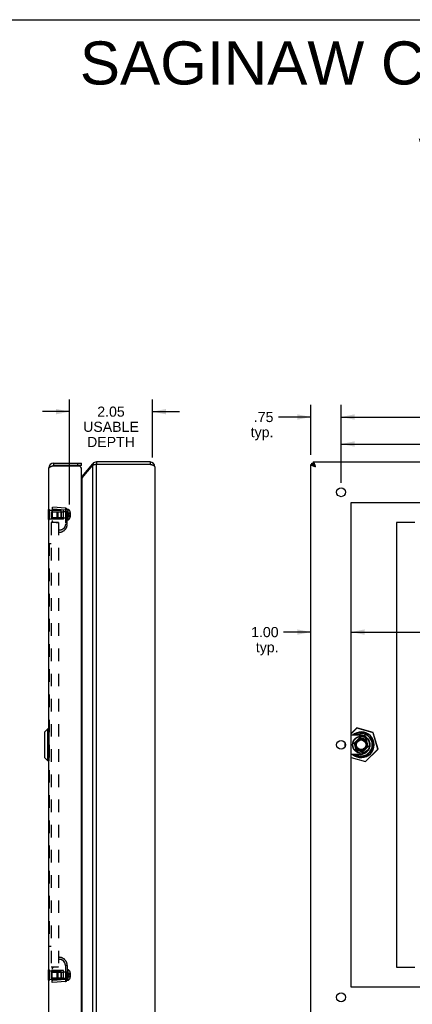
# Model space of a CAD drawing. Header units: inches. Extents: x 0 to 56.7, y 0 to 36.7.
# Tile 12 of 14: x 27.7 to 37.4, y 12.3 to 36.7. Entities that reach past the tile are written whole.
import ezdxf

# ---------------------------------------------------------------- set-up
doc = ezdxf.new("R2010")
doc.units = ezdxf.units.IN
doc.header["$LTSCALE"] = 3.116667
doc.header["$MEASUREMENT"] = 0
doc.linetypes.add('HIDDEN', pattern=[0.2, 0.1, -0.1])
doc.layers.get('0').update_dxf_attribs({"linetype": 'CONTINUOUS'})
for name, color, linetype in [('02___PRT_ALL_AXES', 7, 'CONTINUOUS'), ('06___PRT_ALL_SURFS', 7, 'CONTINUOUS'), ('DEFAULT_2', 8, 'HIDDEN'), ('DIMENSIONS', 7, 'CONTINUOUS')]:
    doc.layers.add(name, color=color, linetype=linetype)
doc.styles.get("Standard").update_dxf_attribs({"font": 'arial.ttf'})
doc.dimstyles.new('DIMSTYLE_1', dxfattribs={"dimtxt": 0.25, "dimasz": 0.333333, "dimexe": 0.09, "dimexo": 0.07, "dimgap": 0.0375, "dimtad": 0, "dimtih": 1, "dimtoh": 1, "dimzin": 4, "dimdsep": 46, "dimtxsty": 'Standard', "dimblk": '_FILLED', "dimblk1": '_FILLED', "dimblk2": '_FILLED', "dimcen": 0.09, "dimazin": 1, "dimtfac": 1, "dimtofl": 0, "dimtmove": 0, "dimatfit": 3, "dimldrblk": '_FILLED', "dimfxl": 0, "dimtolj": 1, "dimtzin": 4, "dimarcsym": 0})

# ---------------------------------------------------------------- blocks, each defined once
blk = doc.blocks.new('_FILLED')
at = {"color": 0, "linetype": 'ByBlock'}
blk.add_solid([(0, 0), (-1, 0.2), (-1, -0.2)], dxfattribs=at)
blk = doc.blocks.new('*D1')
at = {"layer": 'DIMENSIONS', "color": 2, "linetype": 'Continuous'}
for p, q in [((35.625, 25.204), (35.625, 27.133)), ((52.125, 25.204), (52.125, 27.133)), ((35.625, 26.833), (43.313, 26.833)), ((52.125, 26.833), (44.436, 26.833))]:
    blk.add_line(p, q, dxfattribs=at)
at = {"layer": 'DIMENSIONS', "color": 2, "linetype": 'Continuous', "xscale": 0.3333333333, "yscale": 0.3333333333, "zscale": 0.3333333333, "rotation": 180}
blk.add_blockref('_FILLED', (35.625, 26.833), dxfattribs=at)
at = {"layer": 'DIMENSIONS', "color": 2, "linetype": 'Continuous', "xscale": 0.3333333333, "yscale": 0.3333333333, "zscale": 0.3333333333}
blk.add_blockref('_FILLED', (52.125, 26.833), dxfattribs=at)
at = {"layer": 'DIMENSIONS', "color": 2, "linetype": 'Continuous', "insert": (43.875, 26.958), "char_height": 0.25, "width": 0.87361, "attachment_point": 2, "line_spacing_factor": 0.9}
blk.add_mtext('16.50', dxfattribs=at)
blk = doc.blocks.new('*D5')
at = {"layer": 'DIMENSIONS', "color": 2, "linetype": 'Continuous'}
for p, q in [((34.875, 25.894), (34.875, 27.133)), ((35.625, 25.204), (35.625, 27.133)), ((34.875, 26.833), (34.077, 26.833)), ((35.625, 26.833), (36.291, 26.833))]:
    blk.add_line(p, q, dxfattribs=at)
at = {"layer": 'DIMENSIONS', "color": 2, "linetype": 'Continuous', "xscale": 0.3333333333, "yscale": 0.3333333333, "zscale": 0.3333333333}
blk.add_blockref('_FILLED', (34.875, 26.833), dxfattribs=at)
at = {"layer": 'DIMENSIONS', "color": 2, "linetype": 'Continuous', "xscale": 0.3333333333, "yscale": 0.3333333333, "zscale": 0.3333333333, "rotation": 180}
blk.add_blockref('_FILLED', (35.625, 26.833), dxfattribs=at)
at = {"layer": 'DIMENSIONS', "color": 2, "linetype": 'Continuous', "insert": (33.952, 26.958), "char_height": 0.25, "width": 0.56227, "attachment_point": 3, "line_spacing_factor": 0.9}
blk.add_mtext('.75\\Ptyp.', dxfattribs=at)
blk = doc.blocks.new('*D10')
at = {"layer": 'DIMENSIONS', "color": 2, "linetype": 'Continuous'}
for p, q in [((35.625, 25.204), (35.625, 26.465)), ((43.875, 25.204), (43.875, 26.465)), ((35.625, 26.165), (39.285, 26.165)), ((43.875, 26.165), (40.214, 26.165))]:
    blk.add_line(p, q, dxfattribs=at)
at = {"layer": 'DIMENSIONS', "color": 2, "linetype": 'Continuous', "xscale": 0.3333333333, "yscale": 0.3333333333, "zscale": 0.3333333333, "rotation": 180}
blk.add_blockref('_FILLED', (35.625, 26.165), dxfattribs=at)
at = {"layer": 'DIMENSIONS', "color": 2, "linetype": 'Continuous', "xscale": 0.3333333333, "yscale": 0.3333333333, "zscale": 0.3333333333}
blk.add_blockref('_FILLED', (43.875, 26.165), dxfattribs=at)
at = {"layer": 'DIMENSIONS', "color": 2, "linetype": 'Continuous', "insert": (39.75, 26.29), "char_height": 0.25, "width": 0.67937, "attachment_point": 2, "line_spacing_factor": 0.9}
blk.add_mtext('8.25', dxfattribs=at)
blk = doc.blocks.new('*D12')
at = {"layer": 'DIMENSIONS', "color": 2, "linetype": 'Continuous'}
for p, q in [((34.875, 21.51), (34.204, 21.51)), ((35.875, 21.51), (36.541, 21.51))]:
    blk.add_line(p, q, dxfattribs=at)
at = {"layer": 'DIMENSIONS', "color": 2, "linetype": 'Continuous', "xscale": 0.3333333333, "yscale": 0.3333333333, "zscale": 0.3333333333}
blk.add_blockref('_FILLED', (34.875, 21.51), dxfattribs=at)
at = {"layer": 'DIMENSIONS', "color": 2, "linetype": 'Continuous', "xscale": 0.3333333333, "yscale": 0.3333333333, "zscale": 0.3333333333, "rotation": 180}
blk.add_blockref('_FILLED', (35.875, 21.51), dxfattribs=at)
at = {"layer": 'DIMENSIONS', "color": 2, "linetype": 'Continuous', "insert": (34.079, 21.635), "char_height": 0.25, "width": 0.67937, "attachment_point": 3, "line_spacing_factor": 0.9}
blk.add_mtext('1.00\\Ptyp.', dxfattribs=at)
blk = doc.blocks.new('*D13')
at = {"layer": 'DIMENSIONS', "color": 2, "linetype": 'Continuous'}
for p, q in [((35.875, 21.51), (40.716, 21.51)), ((51.875, 21.51), (42.885, 21.51))]:
    blk.add_line(p, q, dxfattribs=at)
at = {"layer": 'DIMENSIONS', "color": 2, "linetype": 'Continuous', "xscale": 0.3333333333, "yscale": 0.3333333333, "zscale": 0.3333333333, "rotation": 180}
blk.add_blockref('_FILLED', (35.875, 21.51), dxfattribs=at)
at = {"layer": 'DIMENSIONS', "color": 2, "linetype": 'Continuous', "xscale": 0.3333333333, "yscale": 0.3333333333, "zscale": 0.3333333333}
blk.add_blockref('_FILLED', (51.875, 21.51), dxfattribs=at)
at = {"layer": 'DIMENSIONS', "color": 2, "linetype": 'Continuous', "insert": (41.801, 21.635), "char_height": 0.25, "width": 1.91914, "attachment_point": 2, "line_spacing_factor": 0.9}
blk.add_mtext('16.00 BACK\\POPENING', dxfattribs=at)
blk = doc.blocks.new('*D22')
at = {"layer": 'DIMENSIONS', "color": 2, "linetype": 'Continuous'}
for p, q in [((28.906, 24.671), (28.906, 27.266)), ((30.959, 25.834), (30.959, 27.266)), ((28.906, 26.966), (28.24, 26.966)), ((30.959, 26.966), (31.625, 26.966))]:
    blk.add_line(p, q, dxfattribs=at)
at = {"layer": 'DIMENSIONS', "color": 2, "linetype": 'Continuous', "xscale": 0.3333333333, "yscale": 0.3333333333, "zscale": 0.3333333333}
blk.add_blockref('_FILLED', (28.906, 26.966), dxfattribs=at)
at = {"layer": 'DIMENSIONS', "color": 2, "linetype": 'Continuous', "xscale": 0.3333333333, "yscale": 0.3333333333, "zscale": 0.3333333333, "rotation": 180}
blk.add_blockref('_FILLED', (30.959, 26.966), dxfattribs=at)
at = {"layer": 'DIMENSIONS', "color": 2, "linetype": 'Continuous', "insert": (29.932, 27.091), "char_height": 0.25, "width": 1.37546, "attachment_point": 2, "line_spacing_factor": 0.9}
blk.add_mtext('2.05\\PUSABLE\\PDEPTH', dxfattribs=at)

msp = doc.modelspace()

# ---------------------------------------------------------------- linework, layer by layer
at = {"color": 7, "linetype": 'Continuous'}
for p, q in [((0, 36.6667), (56.6667, 36.6667)), ((28.5133, 25.6904), (28.5133, 25.6304)), ((29.2033, 25.6304), (28.5133, 25.6304)), ((29.1133, 25.6304), (29.1133, 25.6904)), ((29.2033, 25.6304), (29.2033, 25.6904)), ((29.4826, 25.6775), (29.5175, 25.6482)), ((29.5745, 25.7204), (29.5745, 25.6604)), ((30.8986, 25.7204), (30.8986, 25.6604)), ((34.8746, 25.6604), (34.9346, 25.6604)), ((34.9051, 25.6604), (34.9051, 25.6904)), ((34.9346, 25.7204), (34.9346, 25.6604)), ((34.956, 25.6271), (34.956, 25.639)), ((34.9946, 25.6004), (34.956, 25.639)), ((34.956, 25.639), (34.9679, 25.639)), ((29.2197, 25.3642), (29.2386, 25.3482)), ((28.2863, 19.0263), (28.2863, 18.4145)), ((28.3715, 19.1144), (28.2884, 19.0313)), ((28.2884, 19.0313), (28.2884, 18.4095)), ((28.3715, 18.3263), (28.3715, 19.1144)), ((28.3903, 19.1144), (28.3715, 19.1144)), ((28.3903, 19.1144), (28.3903, 18.3263)), ((36.0143, 19.1363), (35.8746, 18.9965)), ((36.0162, 19.1343), (35.8746, 18.9927)), ((36.0269, 19.0201), (35.9633, 18.9566)), ((36.0162, 19.1343), (36.0143, 19.1363)), ((36.0162, 19.1343), (36.017, 19.137)), ((36.4207, 19.018), (36.0162, 19.1343)), ((36.4215, 19.0206), (36.017, 19.137)), ((36.4229, 18.8166), (36.2193, 19.0201)), ((36.4207, 19.018), (36.4215, 19.0206)), ((36.4207, 19.018), (36.4233, 19.0187)), ((36.5371, 18.6135), (36.4207, 19.018)), ((36.5397, 18.6143), (36.4233, 19.0187)), ((35.7195, 18.7738), (35.7195, 18.667)), ((36.1071, 18.9566), (35.8746, 18.9566)), ((36.0789, 18.8919), (35.9516, 18.7646)), ((35.9516, 18.7646), (35.9919, 18.5891)), ((35.9626, 18.7614), (35.9516, 18.7646)), ((36.0031, 18.8019), (35.9626, 18.7614)), ((35.9742, 18.9566), (36.0225, 19.0049)), ((36.0031, 18.8019), (36.0064, 18.7997)), ((36.0821, 18.8809), (36.0416, 18.8404)), ((36.0416, 18.8404), (36.0438, 18.8371)), ((36.0821, 18.8809), (36.0789, 18.8919)), ((36.2544, 18.8516), (36.0789, 18.8919)), ((36.246, 18.8433), (36.0821, 18.8809)), ((36.2237, 19.0049), (36.4076, 18.821)), ((36.2237, 18.9258), (36.2237, 18.9753)), ((36.246, 18.8433), (36.2544, 18.8516)), ((36.2836, 18.6794), (36.246, 18.8433)), ((36.2946, 18.6762), (36.2544, 18.8516)), ((35.9626, 18.7614), (36.0002, 18.5975)), ((36.0002, 18.5975), (35.9919, 18.5891)), ((35.9919, 18.5891), (36.1673, 18.5489)), ((36.0002, 18.5975), (36.1641, 18.5599)), ((36.1641, 18.5599), (36.2046, 18.6004)), ((36.1641, 18.5599), (36.1673, 18.5489)), ((36.1673, 18.5489), (36.2946, 18.6762)), ((36.2046, 18.6004), (36.2024, 18.6037)), ((36.2193, 18.4206), (36.4229, 18.6242)), ((36.4076, 18.6198), (36.2237, 18.4359)), ((36.23, 18.3064), (36.5371, 18.6135)), ((36.2319, 18.3045), (36.539, 18.6116)), ((36.2431, 18.6389), (36.2398, 18.6411)), ((36.2431, 18.6389), (36.2836, 18.6794)), ((36.2836, 18.6794), (36.2946, 18.6762)), ((36.3431, 18.7206), (36.3431, 18.7202)), ((36.5371, 18.6135), (36.5397, 18.6143)), ((36.5371, 18.6135), (36.539, 18.6116)), ((28.3715, 18.3263), (28.2884, 18.4095)), ((28.3903, 18.3263), (28.3715, 18.3263)), ((36.1071, 18.4842), (35.8746, 18.4842)), ((35.8746, 18.4087), (36.23, 18.3064)), ((35.8746, 18.4058), (36.2292, 18.3038)), ((35.9633, 18.4842), (36.0269, 18.4206)), ((36.0225, 18.4359), (35.9742, 18.4842)), ((36.23, 18.3064), (36.2292, 18.3038)), ((36.23, 18.3064), (36.2319, 18.3045))]:
    msp.add_line(p, q, dxfattribs=at)
at = {"color": 3, "linetype": 'Continuous'}
for p, q in [((28.4977, 25.6254), (29.1429, 25.6254)), ((28.5133, 25.6904), (29.2033, 25.6904)), ((29.2197, 25.3642), (29.4826, 25.6775)), ((29.2197, 25.3256), (29.4826, 25.639)), ((29.4826, 11.8018), (29.4826, 25.639)), ((29.5745, 25.6604), (29.5615, 25.6577)), ((30.8986, 25.7204), (29.5745, 25.7204)), ((29.5745, 11.7804), (29.5745, 25.6604)), ((30.8986, 25.6604), (29.5745, 25.6604)), ((31.0186, 25.6004), (31.0186, 11.8404)), ((34.8746, 11.7804), (34.8746, 25.6604)), ((34.9051, 25.6904), (34.9346, 25.6904)), ((34.9346, 25.7204), (52.8146, 25.7204)), ((28.3933, 11.8704), (28.3933, 25.5704)), ((29.2033, 11.9004), (29.2033, 25.5404)), ((29.2197, 12.1152), (29.2197, 25.3256)), ((37.0002, 24.2204), (37.0002, 13.2204)), ((37.4517, 24.2204), (37.0002, 24.2204)), ((37.0002, 13.2204), (37.4517, 13.2204))]:
    msp.add_line(p, q, dxfattribs=at)
for points in [[(28.3933, 25.5704), (28.3935, 25.5725), (28.3941, 25.5746), (28.395, 25.5767), (28.3963, 25.5789), (28.3979, 25.581), (28.3999, 25.5831), (28.4022, 25.5852), (28.4049, 25.5873), (28.4079, 25.5894), (28.4113, 25.5915), (28.4149, 25.5937), (28.4189, 25.5958), (28.4231, 25.5979), (28.4276, 25.6), (28.4324, 25.6021), (28.4374, 25.6042), (28.4427, 25.6063), (28.4482, 25.6085), (28.4539, 25.6106), (28.4597, 25.6127), (28.4657, 25.6148), (28.4719, 25.6169), (28.4782, 25.619)], [(28.4782, 25.619), (28.4846, 25.6212), (28.4911, 25.6233), (28.4977, 25.6254)], [(29.5615, 25.6577), (29.555, 25.6564), (29.5485, 25.655), (29.5422, 25.6537), (29.536, 25.6524), (29.5298, 25.651), (29.5238, 25.6497), (29.518, 25.6483), (29.5123, 25.647), (29.5068, 25.6457), (29.5015, 25.6443), (29.4964, 25.643), (29.4915, 25.6416), (29.4869, 25.6403), (29.4826, 25.639)], [(31.0186, 25.6004), (31.0184, 25.6027), (31.0177, 25.605), (31.0166, 25.6073), (31.0151, 25.6096), (31.0131, 25.6119), (31.0108, 25.6142), (31.008, 25.6165), (31.0048, 25.6189), (31.0013, 25.6212), (30.9973, 25.6235), (30.993, 25.6258), (30.9884, 25.6281), (30.9834, 25.6304), (30.9781, 25.6327), (30.9726, 25.635), (30.9667, 25.6373), (30.9606, 25.6396), (30.9543, 25.6419), (30.9478, 25.6442), (30.9411, 25.6465), (30.9343, 25.6488), (30.9273, 25.6512), (30.9202, 25.6535), (30.913, 25.6558), (30.9058, 25.6581), (30.8986, 25.6604)], [(34.9946, 25.6004), (34.9873, 25.6027), (34.9801, 25.605), (34.9729, 25.6073), (34.9658, 25.6096), (34.9589, 25.6119), (34.952, 25.6142), (34.9453, 25.6165), (34.9388, 25.6189), (34.9325, 25.6212), (34.9264, 25.6235), (34.9206, 25.6258), (34.915, 25.6281), (34.9097, 25.6304), (34.9047, 25.6327), (34.9001, 25.635), (34.8958, 25.6373), (34.8919, 25.6396), (34.8883, 25.6419), (34.8851, 25.6442), (34.8824, 25.6465), (34.88, 25.6488), (34.8781, 25.6512), (34.8765, 25.6535), (34.8754, 25.6558), (34.8748, 25.6581), (34.8746, 25.6604)], [(34.9946, 25.6004), (34.9923, 25.6076), (34.9899, 25.6149), (34.9876, 25.622), (34.9853, 25.6291), (34.983, 25.6361), (34.9807, 25.6429), (34.9784, 25.6496), (34.9761, 25.6562), (34.9738, 25.6625), (34.9715, 25.6685), (34.9692, 25.6744), (34.9669, 25.68), (34.9646, 25.6852), (34.9623, 25.6902), (34.9599, 25.6948), (34.9576, 25.6991), (34.9553, 25.7031), (34.953, 25.7066), (34.9507, 25.7098), (34.9484, 25.7126), (34.9461, 25.715), (34.9438, 25.7169), (34.9415, 25.7184), (34.9392, 25.7195), (34.9369, 25.7202), (34.9346, 25.7204)], [(29.2197, 25.3256), (29.2167, 25.322), (29.2136, 25.3184), (29.2102, 25.3149), (29.2067, 25.3113), (29.2033, 25.3081)]]:
    msp.add_lwpolyline(points, dxfattribs=at)
at = {"color": 7, "linetype": 'Continuous'}
for points in [[(34.9346, 25.6604), (34.9347, 25.6586), (34.9352, 25.6568), (34.936, 25.655), (34.9371, 25.6532), (34.9385, 25.6515), (34.9402, 25.6497), (34.9422, 25.6479), (34.9444, 25.6461), (34.947, 25.6443), (34.9497, 25.6425), (34.9528, 25.6407), (34.956, 25.639)], [(34.9946, 25.6004), (34.9916, 25.6051), (34.9886, 25.6098), (34.9856, 25.6144), (34.9826, 25.6189), (34.9796, 25.6234), (34.9766, 25.6276), (34.9736, 25.6317), (34.9706, 25.6356), (34.9676, 25.6393), (34.9646, 25.6428), (34.9616, 25.646), (34.9585, 25.6489), (34.9556, 25.6515), (34.9526, 25.6538), (34.9496, 25.6558), (34.9466, 25.6574), (34.9436, 25.6587), (34.9405, 25.6597), (34.9376, 25.6602), (34.9346, 25.6604)], [(34.9946, 25.6004), (34.9899, 25.6034), (34.9852, 25.6064), (34.9806, 25.6094), (34.976, 25.6124), (34.9716, 25.6154), (34.9673, 25.6184), (34.9632, 25.6214), (34.9593, 25.6244), (34.9556, 25.6274), (34.9521, 25.6304), (34.9489, 25.6334), (34.946, 25.6364), (34.9434, 25.6394), (34.9411, 25.6424), (34.9391, 25.6454), (34.9375, 25.6484), (34.9362, 25.6514), (34.9353, 25.6544), (34.9347, 25.6574), (34.9346, 25.6604)], [(34.9346, 25.6604), (34.9363, 25.6602), (34.9381, 25.6598), (34.9399, 25.659), (34.9417, 25.6579), (34.9435, 25.6565), (34.9453, 25.6548), (34.9471, 25.6528), (34.9489, 25.6505), (34.9506, 25.648), (34.9524, 25.6452), (34.9542, 25.6422), (34.956, 25.639)], [(36.0031, 18.8019), (36.0041, 18.8039), (36.0053, 18.8059), (36.0065, 18.8079), (36.0079, 18.8101), (36.0094, 18.8123), (36.011, 18.8146), (36.0128, 18.8169), (36.0148, 18.8193), (36.0169, 18.8217), (36.0192, 18.824), (36.0215, 18.8263), (36.0239, 18.8285), (36.0264, 18.8305), (36.0288, 18.8324), (36.0311, 18.8341), (36.0334, 18.8356), (36.0355, 18.837), (36.0376, 18.8382), (36.0396, 18.8394), (36.0416, 18.8404)], [(36.2431, 18.6389), (36.2421, 18.6369), (36.2409, 18.6349), (36.2397, 18.6328), (36.2384, 18.6307), (36.2369, 18.6285), (36.2352, 18.6262), (36.2334, 18.6238), (36.2314, 18.6215), (36.2293, 18.6191), (36.227, 18.6167), (36.2247, 18.6145), (36.2223, 18.6123), (36.2198, 18.6103), (36.2174, 18.6084), (36.2151, 18.6067), (36.2128, 18.6052), (36.2107, 18.6038), (36.2086, 18.6026), (36.2066, 18.6014), (36.2046, 18.6004)]]:
    msp.add_lwpolyline(points, dxfattribs=at)
for radius in [0.215, 0.205, 0.1411, 0.1343, 0.1272, 0.1193]:
    msp.add_circle((36.1231, 18.7204), radius, dxfattribs=at)
at = {"color": 3, "linetype": 'Continuous'}
for centre, radius, start, end in [((28.5133, 25.5704), 0.12, 90, 180), ((29.1133, 25.5404), 0.09, 0, 70.81186), ((29.5745, 25.6004), 0.12, 90, 140), ((30.8986, 25.6004), 0.12, 0, 90), ((29.1737, 25.4027), 0.06, 299.61637, 320)]:
    msp.add_arc(centre, radius, start, end, dxfattribs=at)
at = {"color": 7, "linetype": 'Continuous'}
for centre, radius, start, end in [((28.5133, 25.5704), 0.06, 90, 125.73225), ((29.5745, 25.6004), 0.06, 90, 113.10443), ((30.8986, 25.6004), 0.06, 54.21427, 90), ((28.2934, 19.0263), 0.0071, 135.00001, 180.00002), ((28.3903, 19.1114), 0.00305, 359.99998, 90), ((36.1231, 18.7204), 0.3177, 228.05095, 131.9431), ((36.1231, 18.7204), 0.315, 228.59395, 131.40508), ((36.0162, 19.1343), 0.00273, 73.95087, 135), ((36.1231, 18.7204), 0.3018, 70.5309, 109.4691), ((36.4207, 19.018), 0.00273, 16.04913, 73.95087), ((36.1231, 18.7204), 0.1451, 145.81626, 304.18374), ((36.1231, 18.7204), 0.2741, 51.52452, 120.44453), ((36.1231, 18.7204), 0.1451, 325.81626, 124.18374), ((36.1071, 18.7206), 0.236, 0, 90), ((36.1231, 18.7204), 0.2741, 321.52452, 38.47548), ((36.1231, 18.7204), 0.3018, 340.5309, 19.4691), ((36.1071, 18.7202), 0.236, 270, 360), ((36.5371, 18.6135), 0.00273, 315, 16.04913), ((28.2934, 18.4145), 0.0071, 179.99998, 224.99999), ((28.3903, 18.3294), 0.00305, 270, 0.00002), ((36.1231, 18.7204), 0.2741, 239.55472, 308.47548), ((36.1231, 18.7204), 0.3018, 250.5309, 289.4691), ((36.23, 18.3064), 0.00273, 253.95087, 315)]:
    msp.add_arc(centre, radius, start, end, dxfattribs=at)
at = {"layer": '02___PRT_ALL_AXES', "color": 3, "linetype": 'Continuous'}
for p, q in [((35.8746, 12.7204), (35.8746, 24.7204)), ((35.8746, 24.7204), (51.8746, 24.7204)), ((51.8746, 12.7204), (35.8746, 12.7204))]:
    msp.add_line(p, q, dxfattribs=at)
at = {"layer": '02___PRT_ALL_AXES', "color": 8, "linetype": 'HIDDEN'}
for p, q in [((28.4093, 24.5239), (28.7008, 24.5239)), ((28.7008, 24.3119), (28.7008, 24.5239)), ((28.4093, 24.3119), (28.7008, 24.3119)), ((28.4093, 13.1289), (28.7008, 13.1289)), ((28.4093, 12.9169), (28.7008, 12.9169)), ((28.7008, 12.9169), (28.7008, 13.1289))]:
    msp.add_line(p, q, dxfattribs=at)
at = {"layer": '02___PRT_ALL_AXES', "color": 3, "linetype": 'Continuous'}
for centre in [(35.6246, 24.9704), (35.6246, 18.7204), (35.6246, 12.4704)]:
    msp.add_circle(centre, 0.109, dxfattribs=at)
at = {"layer": '06___PRT_ALL_SURFS', "color": 7, "linetype": 'Continuous'}
for p, q in [((28.3883, 24.2929), (28.3883, 24.5429)), ((28.3883, 24.5429), (28.3933, 24.5429)), ((28.3883, 24.4179), (28.3933, 24.4179)), ((28.3883, 24.2929), (28.3933, 24.2929)), ((28.3883, 13.1479), (28.3933, 13.1479)), ((28.3883, 12.8979), (28.3883, 13.1479)), ((28.3883, 13.0229), (28.3933, 13.0229)), ((28.3883, 12.8979), (28.3933, 12.8979))]:
    msp.add_line(p, q, dxfattribs=at)
at = {"layer": '06___PRT_ALL_SURFS', "color": 8, "linetype": 'HIDDEN'}
for p, q in [((28.3933, 24.5429), (28.4093, 24.5429)), ((28.3933, 24.4179), (28.4093, 24.4179)), ((28.4093, 24.2929), (28.4093, 24.5429)), ((28.3933, 24.2929), (28.4093, 24.2929)), ((28.3933, 13.1479), (28.4093, 13.1479)), ((28.3933, 13.0229), (28.4093, 13.0229)), ((28.4093, 12.8979), (28.4093, 13.1479)), ((28.3933, 12.8979), (28.4093, 12.8979))]:
    msp.add_line(p, q, dxfattribs=at)
at = {"layer": 'DEFAULT_2', "color": 8, "linetype": 'HIDDEN'}
for p, q in [((28.4508, 24.4869), (28.4508, 24.3489)), ((28.4508, 24.4869), (28.8393, 24.4869)), ((28.4743, 24.6054), (28.4743, 24.2725)), ((28.8037, 24.5766), (28.4743, 24.6054)), ((28.8037, 24.5268), (28.4743, 24.5556)), ((28.7553, 24.5304), (28.4743, 24.5328)), ((28.5993, 24.4731), (28.6131, 24.4869)), ((28.5993, 24.3627), (28.5993, 24.4731)), ((28.6131, 24.4869), (28.6131, 24.3489)), ((28.6908, 24.4869), (28.7008, 24.4969)), ((28.6908, 24.4869), (28.6908, 24.3489)), ((28.7008, 24.4969), (28.7008, 24.3389)), ((28.7553, 24.3054), (28.7553, 24.5304)), ((28.7553, 24.4959), (28.8493, 24.4959)), ((28.8042, 24.5761), (28.8037, 24.5766)), ((28.8037, 24.5268), (28.8037, 24.1804)), ((28.8493, 24.5268), (28.8037, 24.5268)), ((28.8393, 24.4869), (28.8393, 24.3489)), ((28.8493, 24.1804), (28.8493, 24.5489)), ((28.8493, 24.5489), (28.8643, 24.5489)), ((28.8643, 24.5489), (28.8643, 24.2869)), ((28.8783, 24.4636), (28.8783, 24.3722)), ((28.8783, 24.4636), (28.92, 24.4636)), ((28.8783, 24.4407), (28.92, 24.4407)), ((28.8783, 24.3951), (28.92, 24.3951)), ((28.8783, 24.3722), (28.92, 24.3722)), ((28.92, 24.4636), (28.92, 24.3722)), ((28.9201, 24.3951), (28.92, 24.3951)), ((28.9205, 24.395), (28.9203, 24.395)), ((28.9206, 24.395), (28.9205, 24.395)), ((28.9212, 24.3949), (28.921, 24.3949)), ((28.9213, 24.3948), (28.9212, 24.3949)), ((28.9215, 24.3947), (28.9214, 24.3948)), ((28.9219, 24.3945), (28.9218, 24.3945)), ((28.922, 24.3944), (28.9219, 24.3945)), ((28.9223, 24.4693), (28.9223, 24.3665)), ((28.9223, 24.3937), (28.9223, 24.3938)), ((28.4508, 24.3489), (28.8393, 24.3489)), ((28.4533, 24.2204), (28.4533, 13.2204)), ((28.6343, 24.2204), (28.4533, 24.2204)), ((28.7553, 24.3054), (28.4743, 24.3029)), ((28.5163, 24.2267), (28.6343, 24.2164)), ((28.5993, 24.3627), (28.6131, 24.3489)), ((28.6343, 24.2204), (28.6343, 13.2204)), ((28.6908, 24.3489), (28.7008, 24.3389)), ((28.7553, 24.3399), (28.8493, 24.3399)), ((28.8493, 24.1804), (28.8037, 24.1804)), ((28.8493, 24.2869), (28.8643, 24.2869)), ((28.647, 24.0305), (28.647, 24.0305)), ((28.647, 24.0305), (28.647, 24.0305)), ((28.6471, 24.0305), (28.6471, 24.0305)), ((28.7854, 24.1086), (28.7852, 24.1083)), ((28.3983, 23.7048), (28.3983, 13.736)), ((28.3983, 23.7048), (28.4533, 23.7048)), ((28.3983, 13.736), (28.4533, 13.736)), ((28.6471, 13.4102), (28.6467, 13.4102)), ((28.6476, 13.4103), (28.6471, 13.4102)), ((28.6471, 13.4102), (28.6471, 13.4102)), ((28.6482, 13.4103), (28.6476, 13.4103)), ((28.6343, 13.2204), (28.4533, 13.2204)), ((28.4743, 12.8354), (28.4743, 13.1682)), ((28.6343, 13.2244), (28.5163, 13.2141)), ((28.783, 13.3364), (28.7826, 13.3371)), ((28.7857, 13.3317), (28.7852, 13.3325)), ((28.8493, 13.2604), (28.8037, 13.2604)), ((28.8037, 13.2604), (28.8037, 12.914)), ((28.8493, 13.2604), (28.8362, 13.2604)), ((28.8493, 13.2604), (28.8493, 12.8919)), ((28.4508, 13.0919), (28.8393, 13.0919)), ((28.4508, 13.0919), (28.4508, 12.9539)), ((28.4508, 12.9539), (28.8393, 12.9539)), ((28.7553, 13.1354), (28.4743, 13.1378)), ((28.5993, 13.0781), (28.6131, 13.0919)), ((28.5993, 12.9677), (28.5993, 13.0781)), ((28.5993, 12.9677), (28.6131, 12.9539)), ((28.6131, 13.0919), (28.6131, 12.9539)), ((28.6908, 13.0919), (28.7008, 13.1019)), ((28.6908, 13.0919), (28.6908, 12.9539)), ((28.6908, 12.9539), (28.7008, 12.9439)), ((28.7008, 13.1019), (28.7008, 12.9439)), ((28.7553, 12.9104), (28.7553, 13.1354)), ((28.7553, 13.1009), (28.8493, 13.1009)), ((28.7553, 12.9449), (28.8493, 12.9449)), ((28.8393, 13.0919), (28.8393, 12.9539)), ((28.8493, 13.1539), (28.8643, 13.1539)), ((28.8643, 13.1539), (28.8643, 12.8919)), ((28.8783, 13.0686), (28.92, 13.0686)), ((28.8783, 13.0686), (28.8783, 12.9772)), ((28.8783, 13.0457), (28.92, 13.0457)), ((28.8783, 13.0001), (28.92, 13.0001)), ((28.8783, 12.9772), (28.92, 12.9772)), ((28.92, 13.0686), (28.92, 12.9772)), ((28.9201, 13.0001), (28.92, 13.0001)), ((28.9205, 13), (28.9203, 13)), ((28.9206, 13), (28.9205, 13)), ((28.9209, 12.9999), (28.9208, 13)), ((28.9215, 12.9997), (28.9214, 12.9998)), ((28.9219, 12.9995), (28.9218, 12.9995)), ((28.922, 12.9994), (28.9219, 12.9995)), ((28.9223, 13.0743), (28.9223, 12.9715)), ((28.9223, 12.9987), (28.9223, 12.9988)), ((28.8037, 12.914), (28.4743, 12.8852)), ((28.7553, 12.9104), (28.4743, 12.9079)), ((28.8037, 12.8642), (28.4743, 12.8354)), ((28.8493, 12.914), (28.8037, 12.914)), ((28.8493, 12.8919), (28.8643, 12.8919))]:
    msp.add_line(p, q, dxfattribs=at)
for points in [[(28.8055, 24.5619), (28.8054, 24.557), (28.8053, 24.5516), (28.805, 24.5457), (28.8047, 24.5396), (28.8042, 24.5332), (28.8037, 24.5268)], [(28.8042, 24.5761), (28.8047, 24.5748), (28.805, 24.5727), (28.8053, 24.5698), (28.8054, 24.5661), (28.8055, 24.5619)], [(28.8783, 24.4636), (28.8774, 24.461), (28.8765, 24.4585), (28.8757, 24.4559), (28.8749, 24.4534), (28.8741, 24.4509), (28.8735, 24.4483), (28.8728, 24.4458), (28.8723, 24.4433), (28.8717, 24.4407), (28.8713, 24.4382), (28.8709, 24.4356), (28.8705, 24.4331), (28.8702, 24.4306), (28.87, 24.428), (28.8698, 24.4255), (28.8696, 24.423), (28.8696, 24.4204), (28.8695, 24.4179)], [(28.8783, 24.4407), (28.8774, 24.4395), (28.8765, 24.4382), (28.8757, 24.4369), (28.8749, 24.4356), (28.8741, 24.4344), (28.8735, 24.4331), (28.8728, 24.4318), (28.8723, 24.4306), (28.8717, 24.4293), (28.8713, 24.428), (28.8709, 24.4268), (28.8705, 24.4255), (28.8702, 24.4242), (28.87, 24.423), (28.8698, 24.4217), (28.8696, 24.4204), (28.8696, 24.4192), (28.8695, 24.4179)], [(28.8783, 24.3722), (28.8774, 24.3748), (28.8765, 24.3773), (28.8757, 24.3798), (28.8749, 24.3824), (28.8741, 24.3849), (28.8735, 24.3874), (28.8728, 24.39), (28.8723, 24.3925), (28.8717, 24.3951), (28.8713, 24.3976), (28.8709, 24.4001), (28.8705, 24.4027), (28.8702, 24.4052), (28.87, 24.4077), (28.8698, 24.4103), (28.8696, 24.4128), (28.8696, 24.4154), (28.8695, 24.4179)], [(28.8783, 24.3951), (28.8774, 24.3963), (28.8765, 24.3976), (28.8757, 24.3989), (28.8749, 24.4001), (28.8741, 24.4014), (28.8735, 24.4027), (28.8728, 24.4039), (28.8723, 24.4052), (28.8717, 24.4065), (28.8713, 24.4077), (28.8709, 24.409), (28.8705, 24.4103), (28.8702, 24.4115), (28.87, 24.4128), (28.8698, 24.4141), (28.8696, 24.4154), (28.8696, 24.4166), (28.8695, 24.4179)], [(28.9223, 24.4663), (28.9223, 24.4661), (28.9223, 24.466), (28.9223, 24.4658), (28.9223, 24.4656), (28.9222, 24.4655), (28.9222, 24.4653), (28.9221, 24.4652), (28.9221, 24.465), (28.922, 24.4649), (28.9219, 24.4648), (28.9218, 24.4646), (28.9218, 24.4645), (28.9217, 24.4644), (28.9216, 24.4643), (28.9215, 24.4642), (28.9214, 24.4641), (28.9213, 24.464), (28.9212, 24.4639), (28.921, 24.4639), (28.9209, 24.4638), (28.9208, 24.4637), (28.9207, 24.4637), (28.9206, 24.4636), (28.9205, 24.4636), (28.9203, 24.4636), (28.9202, 24.4636), (28.9201, 24.4636), (28.92, 24.4636)], [(28.9223, 24.4421), (28.9223, 24.442), (28.9223, 24.4419), (28.9223, 24.4418), (28.9223, 24.4418), (28.9222, 24.4417), (28.9222, 24.4416), (28.9221, 24.4415), (28.9221, 24.4415), (28.922, 24.4414), (28.9219, 24.4413), (28.9218, 24.4413), (28.9218, 24.4412), (28.9217, 24.4411), (28.9216, 24.4411), (28.9215, 24.441), (28.9214, 24.441), (28.9213, 24.4409), (28.9212, 24.4409), (28.921, 24.4409), (28.9209, 24.4408), (28.9208, 24.4408), (28.9207, 24.4408), (28.9206, 24.4408), (28.9205, 24.4408), (28.9203, 24.4407), (28.9202, 24.4407), (28.9201, 24.4407), (28.92, 24.4407)], [(28.9223, 24.3695), (28.9223, 24.3696), (28.9223, 24.3698), (28.9223, 24.37), (28.9223, 24.3701), (28.9222, 24.3703), (28.9222, 24.3704), (28.9221, 24.3706), (28.9221, 24.3707), (28.922, 24.3709), (28.9219, 24.371), (28.9218, 24.3711), (28.9218, 24.3713), (28.9217, 24.3714), (28.9216, 24.3715), (28.9215, 24.3716), (28.9214, 24.3717), (28.9213, 24.3718), (28.9212, 24.3718), (28.921, 24.3719), (28.9209, 24.372), (28.9208, 24.372), (28.9207, 24.3721), (28.9206, 24.3721), (28.9205, 24.3722), (28.9203, 24.3722), (28.9202, 24.3722), (28.9201, 24.3722), (28.92, 24.3722)], [(28.9203, 24.395), (28.9202, 24.395), (28.9201, 24.3951)], [(28.9209, 24.3949), (28.9208, 24.395), (28.9207, 24.395), (28.9206, 24.395)], [(28.921, 24.3949), (28.9209, 24.3949), (28.9208, 24.395)], [(28.9217, 24.3946), (28.9216, 24.3947), (28.9215, 24.3947), (28.9214, 24.3948), (28.9213, 24.3948)], [(28.9218, 24.3945), (28.9218, 24.3946), (28.9217, 24.3946), (28.9216, 24.3947)], [(28.9223, 24.3937), (28.9223, 24.3938), (28.9223, 24.3938), (28.9223, 24.3939), (28.9223, 24.394), (28.9222, 24.3941), (28.9222, 24.3942), (28.9221, 24.3942), (28.9221, 24.3943), (28.922, 24.3944)], [(28.9223, 24.3938), (28.9223, 24.3939), (28.9223, 24.394), (28.9222, 24.3941), (28.9222, 24.3942), (28.9221, 24.3942), (28.9221, 24.3943)], [(28.8037, 24.1804), (28.7999, 24.1477), (28.7901, 24.1181), (28.774, 24.091), (28.7528, 24.0678), (28.7271, 24.0497), (28.6981, 24.0371), (28.6674, 24.0312), (28.6343, 24.0316)], [(28.8037, 24.1804), (28.8037, 24.1791), (28.8037, 24.1777), (28.8036, 24.1763), (28.8036, 24.1749), (28.8035, 24.1735), (28.8035, 24.172), (28.8034, 24.1705), (28.8033, 24.169), (28.8031, 24.1675), (28.803, 24.1659), (28.8028, 24.1643), (28.8027, 24.1627), (28.8024, 24.161), (28.8022, 24.1594), (28.802, 24.1576), (28.8017, 24.1559), (28.8014, 24.1542), (28.8011, 24.1524), (28.8007, 24.1506), (28.8003, 24.1487), (28.7998, 24.1465), (28.7992, 24.1441), (28.7987, 24.1419), (28.7981, 24.1399), (28.7975, 24.1379), (28.797, 24.136), (28.7964, 24.1342), (28.7958, 24.1324), (28.7953, 24.1308), (28.7947, 24.1293), (28.7942, 24.1278), (28.7937, 24.1264), (28.7932, 24.1252), (28.7927, 24.124), (28.7922, 24.1229), (28.7918, 24.1218), (28.7914, 24.1209), (28.791, 24.12), (28.7908, 24.1196), (28.7904, 24.1185), (28.7886, 24.115), (28.7869, 24.1114), (28.7862, 24.1101), (28.7859, 24.1096), (28.7857, 24.1091), (28.7854, 24.1086)], [(28.647, 24.0305), (28.6467, 24.0305), (28.6467, 24.0305), (28.6462, 24.0306), (28.6447, 24.0306), (28.6423, 24.0308), (28.6388, 24.0312), (28.6343, 24.0316)], [(28.6476, 24.0305), (28.6471, 24.0305), (28.647, 24.0305)], [(28.6502, 24.0304), (28.6482, 24.0305), (28.6476, 24.0305)], [(28.6642, 24.0308), (28.6635, 24.0307), (28.6627, 24.0307), (28.662, 24.0306), (28.6613, 24.0306), (28.6605, 24.0305), (28.6597, 24.0305), (28.659, 24.0305), (28.6582, 24.0305), (28.6573, 24.0304), (28.6565, 24.0304), (28.6556, 24.0304), (28.6548, 24.0304), (28.6539, 24.0304), (28.653, 24.0304), (28.6521, 24.0304), (28.6512, 24.0304), (28.6502, 24.0304)], [(28.6956, 24.0364), (28.6928, 24.0356), (28.6913, 24.0352), (28.6897, 24.0348), (28.6882, 24.0344), (28.6866, 24.034), (28.685, 24.0337), (28.6835, 24.0334), (28.6819, 24.0331), (28.6804, 24.0328), (28.6788, 24.0325), (28.6772, 24.0322), (28.6756, 24.032), (28.6741, 24.0318), (28.6725, 24.0316), (28.6709, 24.0314), (28.6693, 24.0312), (28.6676, 24.031), (28.6662, 24.0309), (28.6654, 24.0308), (28.6642, 24.0308)], [(28.7758, 24.0932), (28.7748, 24.0919), (28.7742, 24.0911), (28.7733, 24.0899), (28.7723, 24.0886), (28.7713, 24.0873), (28.7703, 24.0861), (28.7693, 24.0848), (28.7683, 24.0836), (28.7673, 24.0824), (28.7662, 24.0812), (28.7652, 24.08), (28.7641, 24.0788), (28.763, 24.0777), (28.7619, 24.0765), (28.7608, 24.0754), (28.7597, 24.0742), (28.7585, 24.0731), (28.7574, 24.072), (28.7562, 24.0709), (28.7551, 24.0698), (28.754, 24.0688), (28.7527, 24.0677), (28.7507, 24.066), (28.7484, 24.0641), (28.7462, 24.0623), (28.7438, 24.0605), (28.7415, 24.0587), (28.739, 24.057), (28.7365, 24.0553), (28.7339, 24.0536), (28.7312, 24.052), (28.7285, 24.0504), (28.7257, 24.0488), (28.7228, 24.0473), (28.7199, 24.0458), (28.7169, 24.0443), (28.7138, 24.043), (28.7107, 24.0416), (28.7074, 24.0403), (28.7042, 24.0391), (28.7006, 24.0379), (28.6974, 24.0369), (28.6956, 24.0364)], [(28.7819, 24.1025), (28.7815, 24.1019), (28.7811, 24.1013), (28.7807, 24.1006), (28.7803, 24.1), (28.7799, 24.0993), (28.7795, 24.0987), (28.7791, 24.098), (28.7786, 24.0974), (28.7782, 24.0967), (28.7777, 24.096), (28.7772, 24.0953), (28.7768, 24.0946), (28.7763, 24.0939), (28.7758, 24.0932)], [(28.785, 24.1078), (28.783, 24.1044), (28.7826, 24.1036), (28.7819, 24.1025)], [(28.7852, 24.1083), (28.7852, 24.1083), (28.785, 24.1078)], [(28.6467, 13.4102), (28.6467, 13.4102), (28.6462, 13.4102), (28.6447, 13.4101), (28.6423, 13.41), (28.6388, 13.4096), (28.6343, 13.4091)], [(28.8037, 13.2604), (28.7999, 13.293), (28.7901, 13.3227), (28.774, 13.3498), (28.7528, 13.373), (28.7271, 13.3911), (28.6981, 13.4037), (28.6674, 13.4095), (28.6343, 13.4091)], [(28.6654, 13.4099), (28.6642, 13.41), (28.6635, 13.4101), (28.6627, 13.4101), (28.662, 13.4102), (28.6613, 13.4102), (28.6605, 13.4102), (28.6597, 13.4103), (28.659, 13.4103), (28.6582, 13.4103), (28.6573, 13.4103), (28.6565, 13.4104), (28.6556, 13.4104), (28.6548, 13.4104), (28.6539, 13.4104), (28.653, 13.4104), (28.6521, 13.4104), (28.6512, 13.4104), (28.6502, 13.4103), (28.6482, 13.4103)], [(28.6928, 13.4052), (28.6913, 13.4056), (28.6897, 13.406), (28.6882, 13.4064), (28.6866, 13.4067), (28.685, 13.4071), (28.6835, 13.4074), (28.6819, 13.4077), (28.6804, 13.408), (28.6788, 13.4083), (28.6772, 13.4085), (28.6756, 13.4088), (28.6741, 13.409), (28.6725, 13.4092), (28.6709, 13.4094), (28.6693, 13.4096), (28.6676, 13.4097), (28.6662, 13.4099), (28.6654, 13.4099)], [(28.7748, 13.3489), (28.7742, 13.3497), (28.7733, 13.3509), (28.7723, 13.3522), (28.7713, 13.3535), (28.7703, 13.3547), (28.7693, 13.3559), (28.7683, 13.3572), (28.7673, 13.3584), (28.7662, 13.3596), (28.7652, 13.3608), (28.7641, 13.3619), (28.763, 13.3631), (28.7619, 13.3643), (28.7608, 13.3654), (28.7597, 13.3665), (28.7585, 13.3677), (28.7574, 13.3688), (28.7562, 13.3699), (28.7551, 13.371), (28.754, 13.3719), (28.7527, 13.3731), (28.7507, 13.3748), (28.7484, 13.3767), (28.7462, 13.3785), (28.7438, 13.3803), (28.7415, 13.382), (28.739, 13.3838), (28.7365, 13.3855), (28.7339, 13.3871), (28.7312, 13.3888), (28.7285, 13.3904), (28.7257, 13.392), (28.7228, 13.3935), (28.7199, 13.395), (28.7169, 13.3964), (28.7138, 13.3978), (28.7107, 13.3992), (28.7074, 13.4004), (28.7042, 13.4016), (28.7006, 13.4029), (28.6974, 13.4039), (28.6956, 13.4044), (28.6928, 13.4052)], [(28.7826, 13.3371), (28.7819, 13.3382), (28.7815, 13.3389), (28.7811, 13.3395), (28.7807, 13.3401), (28.7803, 13.3408), (28.7799, 13.3414), (28.7795, 13.3421), (28.7791, 13.3428), (28.7786, 13.3434), (28.7782, 13.3441), (28.7777, 13.3448), (28.7772, 13.3455), (28.7768, 13.3462), (28.7763, 13.3468), (28.7758, 13.3475), (28.7748, 13.3489)], [(28.7852, 13.3325), (28.7852, 13.3325), (28.785, 13.3329), (28.783, 13.3364)], [(28.8037, 13.2604), (28.8037, 13.2617), (28.8037, 13.2631), (28.8036, 13.2644), (28.8036, 13.2658), (28.8035, 13.2673), (28.8035, 13.2687), (28.8034, 13.2702), (28.8033, 13.2717), (28.8031, 13.2733), (28.803, 13.2749), (28.8028, 13.2765), (28.8027, 13.2781), (28.8024, 13.2797), (28.8022, 13.2814), (28.802, 13.2831), (28.8017, 13.2849), (28.8014, 13.2866), (28.8011, 13.2884), (28.8007, 13.2901), (28.8003, 13.292), (28.7998, 13.2943), (28.7992, 13.2967), (28.7987, 13.2988), (28.7981, 13.3009), (28.7975, 13.3029), (28.797, 13.3048), (28.7964, 13.3066), (28.7958, 13.3083), (28.7953, 13.31), (28.7947, 13.3115), (28.7942, 13.313), (28.7937, 13.3143), (28.7932, 13.3156), (28.7927, 13.3168), (28.7922, 13.3179), (28.7918, 13.3189), (28.7914, 13.3199), (28.791, 13.3208), (28.7908, 13.3212), (28.7904, 13.3222), (28.7886, 13.3258), (28.7869, 13.3294), (28.7862, 13.3307), (28.7859, 13.3312), (28.7857, 13.3317)], [(28.8783, 13.0686), (28.8774, 13.066), (28.8765, 13.0635), (28.8757, 13.0609), (28.8749, 13.0584), (28.8741, 13.0559), (28.8735, 13.0533), (28.8728, 13.0508), (28.8723, 13.0483), (28.8717, 13.0457), (28.8713, 13.0432), (28.8709, 13.0406), (28.8705, 13.0381), (28.8702, 13.0356), (28.87, 13.033), (28.8698, 13.0305), (28.8696, 13.028), (28.8696, 13.0254), (28.8695, 13.0229)], [(28.8783, 13.0457), (28.8774, 13.0445), (28.8765, 13.0432), (28.8757, 13.0419), (28.8749, 13.0406), (28.8741, 13.0394), (28.8735, 13.0381), (28.8728, 13.0368), (28.8723, 13.0356), (28.8717, 13.0343), (28.8713, 13.033), (28.8709, 13.0318), (28.8705, 13.0305), (28.8702, 13.0292), (28.87, 13.028), (28.8698, 13.0267), (28.8696, 13.0254), (28.8696, 13.0242), (28.8695, 13.0229)], [(28.8783, 13.0001), (28.8774, 13.0013), (28.8765, 13.0026), (28.8757, 13.0039), (28.8749, 13.0051), (28.8741, 13.0064), (28.8735, 13.0077), (28.8728, 13.0089), (28.8723, 13.0102), (28.8717, 13.0115), (28.8713, 13.0127), (28.8709, 13.014), (28.8705, 13.0153), (28.8702, 13.0165), (28.87, 13.0178), (28.8698, 13.0191), (28.8696, 13.0204), (28.8696, 13.0216), (28.8695, 13.0229)], [(28.8783, 12.9772), (28.8774, 12.9798), (28.8765, 12.9823), (28.8757, 12.9848), (28.8749, 12.9874), (28.8741, 12.9899), (28.8735, 12.9924), (28.8728, 12.995), (28.8723, 12.9975), (28.8717, 13.0001), (28.8713, 13.0026), (28.8709, 13.0051), (28.8705, 13.0077), (28.8702, 13.0102), (28.87, 13.0127), (28.8698, 13.0153), (28.8696, 13.0178), (28.8696, 13.0204), (28.8695, 13.0229)], [(28.9223, 13.0713), (28.9223, 13.0711), (28.9223, 13.071), (28.9223, 13.0708), (28.9223, 13.0706), (28.9222, 13.0705), (28.9222, 13.0703), (28.9221, 13.0702), (28.9221, 13.07), (28.922, 13.0699), (28.9219, 13.0698), (28.9218, 13.0696), (28.9218, 13.0695), (28.9217, 13.0694), (28.9216, 13.0693), (28.9215, 13.0692), (28.9214, 13.0691), (28.9213, 13.069), (28.9212, 13.0689), (28.921, 13.0689), (28.9209, 13.0688), (28.9208, 13.0687), (28.9207, 13.0687), (28.9206, 13.0686), (28.9205, 13.0686), (28.9203, 13.0686), (28.9202, 13.0686), (28.9201, 13.0686), (28.92, 13.0686)], [(28.9223, 13.0471), (28.9223, 13.047), (28.9223, 13.0469), (28.9223, 13.0468), (28.9223, 13.0468), (28.9222, 13.0467), (28.9222, 13.0466), (28.9221, 13.0465), (28.9221, 13.0465), (28.922, 13.0464), (28.9219, 13.0463), (28.9218, 13.0463), (28.9218, 13.0462), (28.9217, 13.0461), (28.9216, 13.0461), (28.9215, 13.046), (28.9214, 13.046), (28.9213, 13.0459), (28.9212, 13.0459), (28.921, 13.0459), (28.9209, 13.0458), (28.9208, 13.0458), (28.9207, 13.0458), (28.9206, 13.0458), (28.9205, 13.0458), (28.9203, 13.0457), (28.9202, 13.0457), (28.9201, 13.0457), (28.92, 13.0457)], [(28.9223, 12.9745), (28.9223, 12.9746), (28.9223, 12.9748), (28.9223, 12.975), (28.9223, 12.9751), (28.9222, 12.9753), (28.9222, 12.9754), (28.9221, 12.9756), (28.9221, 12.9757), (28.922, 12.9759), (28.9219, 12.976), (28.9218, 12.9761), (28.9218, 12.9763), (28.9217, 12.9764), (28.9216, 12.9765), (28.9215, 12.9766), (28.9214, 12.9767), (28.9213, 12.9768), (28.9212, 12.9768), (28.921, 12.9769), (28.9209, 12.977), (28.9208, 12.977), (28.9207, 12.9771), (28.9206, 12.9771), (28.9205, 12.9772), (28.9203, 12.9772), (28.9202, 12.9772), (28.9201, 12.9772), (28.92, 12.9772)], [(28.9203, 13), (28.9202, 13), (28.9201, 13.0001)], [(28.921, 12.9999), (28.9209, 12.9999), (28.9208, 13), (28.9207, 13), (28.9206, 13)], [(28.9213, 12.9998), (28.9212, 12.9999), (28.921, 12.9999)], [(28.9217, 12.9996), (28.9216, 12.9997), (28.9215, 12.9997), (28.9214, 12.9998), (28.9213, 12.9998)], [(28.9218, 12.9995), (28.9218, 12.9996), (28.9217, 12.9996), (28.9216, 12.9997)], [(28.9223, 12.9987), (28.9223, 12.9988), (28.9223, 12.9988), (28.9223, 12.9989), (28.9223, 12.999), (28.9222, 12.9991), (28.9222, 12.9992), (28.9221, 12.9992), (28.9221, 12.9993), (28.922, 12.9994)], [(28.9223, 12.9988), (28.9223, 12.9989), (28.9223, 12.999), (28.9222, 12.9991), (28.9222, 12.9992), (28.9221, 12.9992), (28.9221, 12.9993)], [(28.8037, 12.914), (28.8042, 12.9075), (28.8047, 12.9012), (28.805, 12.895), (28.8053, 12.8892), (28.8054, 12.8838), (28.8055, 12.8789)], [(28.8055, 12.8789), (28.8054, 12.8746), (28.8053, 12.871), (28.805, 12.8681), (28.8047, 12.866), (28.8042, 12.8647), (28.8037, 12.8642)]]:
    msp.add_lwpolyline(points, dxfattribs=at)
for centre, radius, start, end in [((28.7993, 24.5268), 0.05, 0, 85), ((28.8393, 24.4969), 0.01, 270, 360), ((28.8387, 24.4693), 0.0836, 0, 72.16768), ((28.5203, 24.2725), 0.046, 180, 265), ((28.6493, 24.1804), 0.2, 265.69878, 360), ((28.8393, 24.3389), 0.01, 0, 90), ((28.8387, 24.3665), 0.0836, 287.83232, 360), ((28.6493, 13.2604), 0.2, 0, 94.30122), ((28.5203, 13.1682), 0.046, 95, 180), ((28.8393, 13.1019), 0.01, 270, 360), ((28.8393, 12.9439), 0.01, 0, 90), ((28.8387, 13.0743), 0.0836, 0, 72.16768), ((28.8387, 12.9715), 0.0836, 287.83232, 360), ((28.7993, 12.914), 0.05, 275, 360)]:
    msp.add_arc(centre, radius, start, end, dxfattribs=at)

# ---------------------------------------------------------------- texts
at = {"layer": 'DIMENSIONS', "color": 2, "linetype": 'Continuous', "insert": (42.655, 36.1293), "char_height": 1.066667, "width": 26.940273, "attachment_point": 2, "line_spacing_factor": 0.9}
msp.add_mtext('SAGINAW CONTROL & ENGINEERING\\PSCE-HWK1418', dxfattribs=at)

# ---------------------------------------------------------------- dimensions: what is measured, and where the dimension line sits
at = {"layer": 'DIMENSIONS', "color": 2, "linetype": 'Continuous'}
dim = msp.add_linear_dim(base=(28.9063, 26.9664), p1=(30.9586, 25.7637), p2=(28.9063, 24.6012), angle=180, text='<>\\PUSABLE\\PDEPTH', dimstyle='DIMSTYLE_1', dxfattribs=at)
dim.commit()
dim.dimension.update_dxf_attribs({"geometry": '*D22', "text_midpoint": (29.9325, 26.5914), "dimtype": 160})
for base, p1, p2, text, picture, middle in [((35.6246, 26.833), (34.8746, 25.8237), (35.6246, 25.1337), '<>\\Ptyp.', '*D5', (33.671, 26.6455)), ((35.8746, 21.51), (34.8746, 25.6604), (35.8746, 24.7204), '<>\\Ptyp.', '*D12', (33.7389, 21.3225)), ((51.8746, 21.51), (35.8746, 24.7204), (51.8746, 24.7204), '<> BACK\\POPENING', '*D13', (41.8007, 21.3225))]:
    dim = msp.add_linear_dim(base=base, p1=p1, p2=p2, text=text, dimstyle='DIMSTYLE_1', dxfattribs=at)
    dim.commit()
    dim.dimension.update_dxf_attribs({"geometry": picture, "text_midpoint": middle, "dimtype": 160})
for base, p2, picture, middle in [((52.1246, 26.833), (52.1246, 25.1337), '*D1', (43.8852, 26.8316)), ((43.8746, 26.1655), (43.8746, 25.1337), '*D10', (39.7492, 26.1641))]:
    dim = msp.add_linear_dim(base=base, p1=(35.6246, 25.1337), p2=p2, dimstyle='DIMSTYLE_1', dxfattribs=at)
    dim.commit()
    dim.dimension.update_dxf_attribs({"geometry": picture, "text_midpoint": middle, "dimtype": 160})

doc.saveas('drawing.dxf')
